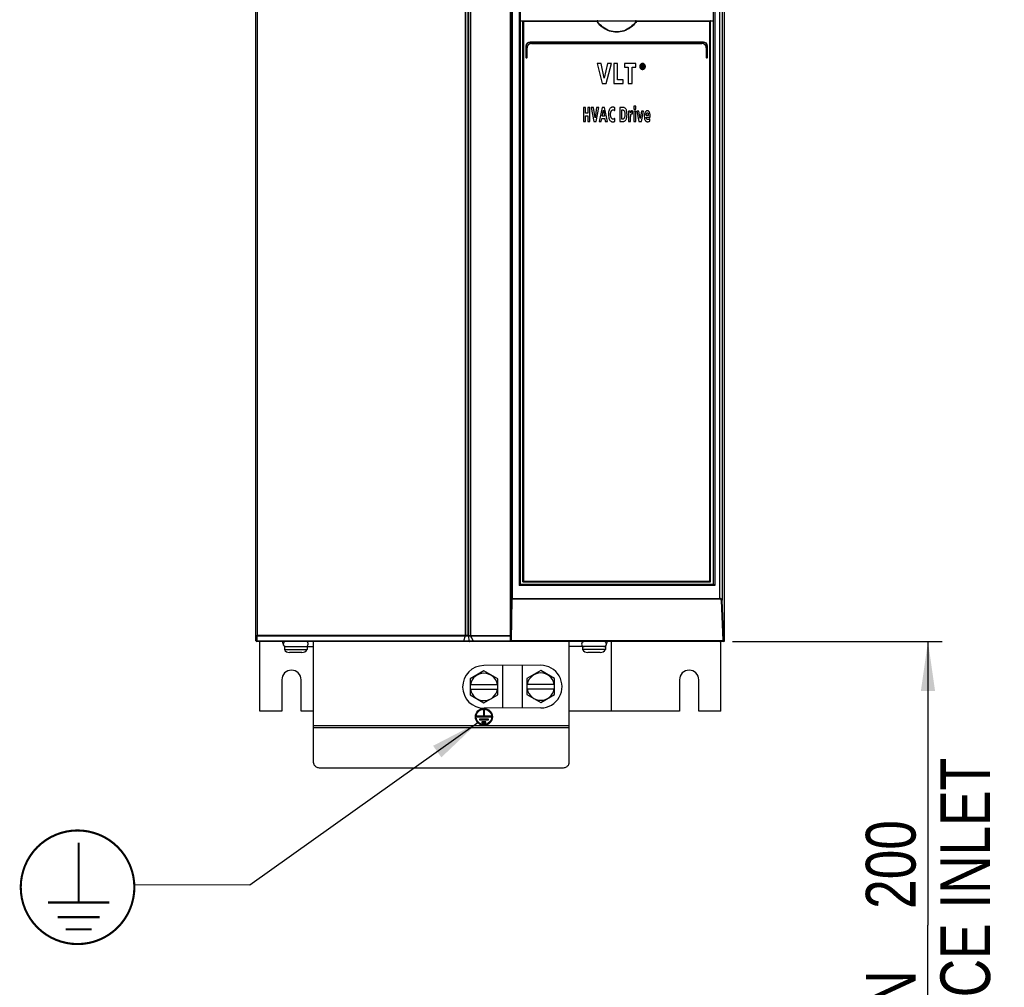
# Model space of a CAD drawing. Extents: x 0 to 420, y 0 to 297.
# Tile 3 of 31: x 44 to 113, y 114 to 182. Entities that reach past the tile are written whole.
import ezdxf

# ---------------------------------------------------------------- set-up
doc = ezdxf.new("R2010")
doc.units = 0
doc.header["$LTSCALE"] = 23.1
doc.layers.get('0').update_dxf_attribs({"linetype": 'CONTINUOUS'})
doc.styles.get("Standard").update_dxf_attribs({"font": 'txt', "width": 0.8})
doc.dimstyles.get("Standard").update_dxf_attribs({"dimtxt": 2.5, "dimasz": 2.5, "dimexe": 1.25, "dimexo": 0.625, "dimtad": 1, "dimcen": 2.5, "dimazin": 3, "dimtfac": 1, "dimtmove": 0, "dimatfit": 3})

# ---------------------------------------------------------------- blocks, each defined once
blk = doc.blocks.new('_FILLED')
at = {"color": 0, "linetype": 'BYBLOCK'}
blk.add_solid([(0, 0), (-1, 0.143), (-1, -0.143)], dxfattribs=at)
blk = doc.blocks.new('*D0')
at = {"color": 2, "linetype": 'CONTINUOUS'}
for p, q in [((94.352, 138.659), (109.112, 138.659)), ((108.112, 138.659), (108.112, 118.678)), ((108.112, 98.697), (108.112, 118.678)), ((107.112, 98.697), (108.642, 98.697))]:
    blk.add_line(p, q, dxfattribs=at)
at = {"color": 2, "linetype": 'CONTINUOUS', "xscale": 3.5, "yscale": 3.5, "zscale": 3.5}
for p, rotation in [((108.112, 138.659), 90), ((108.112, 98.697), 270)]:
    blk.add_blockref('_FILLED', p, dxfattribs=dict(at, rotation=rotation))
at = {"color": 5, "linetype": 'CONTINUOUS', "width": 0.8}
for s, p in [('AIR SPACE INLET', (112.487, 98.832)), ('200', (107.237, 119.832)), ('MIN ', (107.237, 108.632))]:
    blk.add_text(s, height=3.5, rotation=90, dxfattribs=at).set_placement(p)
blk = doc.blocks.new('EARTH_BL1', base_point=(60.32, 125.145))
at = {"color": 2, "linetype": 'CONTINUOUS'}
for p, q in [((76.409, 132.937), (60.364, 121.494)), ((60.364, 121.494), (52.228, 121.532))]:
    blk.add_line(p, q, dxfattribs=at)
at = {"color": 7, "linetype": 'CONTINUOUS', "const_width": 0.148}
blk.add_lwpolyline([(44.232, 121.353, 1), (52.232, 121.353, 1)], format="xyb", close=True, dxfattribs=at)
for points in [[(48.311, 120.28), (48.311, 124.497)], [(46.16, 120.28), (50.462, 120.28)], [(46.832, 119.249), (49.789, 119.249)], [(47.393, 118.389), (49.229, 118.389)]]:
    blk.add_lwpolyline(points, dxfattribs=at)
at = {"color": 2, "linetype": 'CONTINUOUS'}
blk.add_solid([(73.85, 130.498), (76.409, 132.937), (73.269, 131.312)], dxfattribs=at)

msp = doc.modelspace()

# ---------------------------------------------------------------- linework, layer by layer
at = {"color": 7, "linetype": 'CONTINUOUS'}
for p, q in [((93.794, 138.709), (93.794, 213.559)), ((60.794, 138.719), (60.794, 208.659)), ((78.718, 138.659), (78.718, 208.659)), ((79.394, 208.619), (79.394, 142.659)), ((92.994, 208.619), (92.994, 142.659)), ((79.394, 182.359), (92.994, 182.359)), ((79.594, 142.859), (79.594, 182.359)), ((92.794, 142.859), (92.794, 182.359)), ((79.794, 180.559), (79.794, 179.783)), ((79.894, 179.783), (79.894, 180.459)), ((92.294, 180.859), (80.094, 180.859)), ((80.194, 180.759), (92.194, 180.759)), ((92.494, 180.459), (92.494, 179.783)), ((92.594, 179.783), (92.594, 180.559)), ((79.818, 179.759), (79.87, 179.759)), ((92.518, 179.759), (92.57, 179.759)), ((85.108, 179.339), (84.808, 179.339)), ((84.808, 179.339), (85.162, 177.939)), ((85.318, 178.317), (85.108, 179.339)), ((85.536, 179.339), (85.318, 178.317)), ((85.462, 177.939), (85.822, 179.339)), ((85.822, 179.339), (85.536, 179.339)), ((86.26, 179.339), (85.983, 179.339)), ((85.983, 179.339), (85.983, 177.939)), ((86.26, 178.19), (86.26, 179.339)), ((87.542, 179.339), (86.745, 179.339)), ((86.745, 179.339), (86.745, 179.086)), ((86.745, 179.086), (87.004, 179.086)), ((87.004, 179.086), (87.004, 177.939)), ((87.282, 179.086), (87.542, 179.086)), ((87.282, 177.939), (87.282, 179.086)), ((87.542, 179.086), (87.542, 179.339)), ((88.016, 179.251), (87.939, 179.251)), ((87.939, 179.251), (87.939, 179.029)), ((87.939, 179.029), (87.983, 179.029)), ((87.983, 179.214), (88.012, 179.214)), ((87.983, 179.161), (87.983, 179.214)), ((88.017, 179.161), (87.983, 179.161)), ((87.983, 179.123), (88.003, 179.123)), ((87.983, 179.029), (87.983, 179.123)), ((88.003, 179.123), (88.051, 179.029)), ((88.102, 179.029), (88.048, 179.125)), ((88.051, 179.029), (88.102, 179.029)), ((86.655, 178.19), (86.26, 178.19)), ((86.655, 177.939), (86.655, 178.19)), ((85.162, 177.939), (85.462, 177.939)), ((85.983, 177.939), (86.655, 177.939)), ((87.004, 177.939), (87.282, 177.939)), ((84.003, 176.259), (83.855, 176.259)), ((83.855, 176.259), (83.855, 175.259)), ((84.003, 175.86), (84.003, 176.259)), ((84.307, 176.259), (84.159, 176.259)), ((84.159, 176.259), (84.159, 175.86)), ((84.307, 175.259), (84.307, 176.259)), ((84.555, 176.259), (84.394, 176.259)), ((84.394, 176.259), (84.583, 175.259)), ((84.667, 175.529), (84.555, 176.259)), ((84.783, 176.259), (84.667, 175.529)), ((84.744, 175.259), (84.936, 176.259)), ((84.936, 176.259), (84.783, 176.259)), ((85.178, 176.259), (84.967, 175.259)), ((85.342, 176.259), (85.178, 176.259)), ((85.546, 175.259), (85.342, 176.259)), ((86.059, 176.032), (86.066, 176.227)), ((86.641, 176.259), (86.415, 176.259)), ((86.415, 176.259), (86.415, 175.259)), ((87.547, 176.334), (87.404, 176.334)), ((87.404, 176.334), (87.404, 176.133)), ((87.404, 176.133), (87.547, 176.133)), ((87.547, 176.133), (87.547, 176.334)), ((84.159, 175.86), (84.003, 175.86)), ((84.003, 175.674), (84.159, 175.674)), ((84.003, 175.259), (84.003, 175.674)), ((84.159, 175.674), (84.159, 175.259)), ((85.111, 175.259), (85.154, 175.482)), ((85.154, 175.482), (85.354, 175.482)), ((85.182, 175.651), (85.26, 176.067)), ((85.325, 175.651), (85.182, 175.651)), ((85.26, 176.067), (85.325, 175.651)), ((85.354, 175.482), (85.393, 175.259)), ((86.068, 175.277), (86.062, 175.486)), ((86.564, 176.084), (86.602, 176.084)), ((86.564, 175.433), (86.564, 176.084)), ((86.611, 175.433), (86.564, 175.433)), ((87.16, 176.005), (87.029, 176.005)), ((87.033, 175.849), (87.033, 175.259)), ((87.164, 175.87), (87.16, 176.005)), ((87.176, 175.259), (87.176, 175.592)), ((87.318, 176.017), (87.298, 176.017)), ((87.318, 175.807), (87.318, 176.017)), ((87.547, 176.005), (87.404, 176.005)), ((87.404, 176.005), (87.404, 175.259)), ((87.547, 175.259), (87.547, 176.005)), ((87.763, 176.005), (87.614, 176.005)), ((87.614, 176.005), (87.761, 175.259)), ((87.851, 175.472), (87.763, 176.005)), ((87.938, 176.005), (87.851, 175.472)), ((87.931, 175.259), (88.079, 176.005)), ((88.079, 176.005), (87.938, 176.005)), ((88.422, 175.695), (88.273, 175.695)), ((88.273, 175.572), (88.552, 175.572)), ((88.527, 175.289), (88.524, 175.46)), ((88.552, 175.572), (88.552, 175.626)), ((83.855, 175.259), (84.003, 175.259)), ((84.159, 175.259), (84.307, 175.259)), ((84.583, 175.259), (84.744, 175.259)), ((84.967, 175.259), (85.111, 175.259)), ((85.393, 175.259), (85.546, 175.259)), ((86.415, 175.259), (86.622, 175.259)), ((87.033, 175.259), (87.176, 175.259)), ((87.404, 175.259), (87.547, 175.259)), ((87.761, 175.259), (87.931, 175.259)), ((79.594, 142.859), (92.794, 142.859)), ((93.015, 142.659), (79.394, 142.659)), ((93.744, 138.659), (60.854, 138.659)), ((61.069, 133.759), (61.069, 138.659)), ((64.846, 130.112), (64.846, 138.659)), ((78.718, 138.709), (93.744, 138.709)), ((82.846, 130.112), (82.846, 138.659)), ((85.794, 138.659), (85.794, 133.759)), ((93.52, 133.759), (93.52, 138.659)), ((62.794, 138.299), (64.846, 138.299)), ((62.794, 138.299), (62.794, 138.099)), ((62.794, 138.099), (64.394, 138.099)), ((64.394, 138.299), (64.394, 138.099)), ((85.394, 138.299), (82.846, 138.299)), ((83.794, 138.299), (83.794, 138.099)), ((85.394, 138.099), (83.794, 138.099)), ((85.394, 138.299), (85.394, 138.099)), ((64.034, 137.879), (63.154, 137.879)), ((85.034, 137.879), (84.154, 137.879)), ((76.846, 136.588), (75.868, 136.023)), ((80.838, 136.979), (76.838, 136.959)), ((77.824, 136.023), (76.846, 136.588)), ((78.145, 136.965), (78.161, 133.965)), ((79.531, 136.973), (79.546, 133.973)), ((80.846, 136.609), (79.868, 136.044)), ((81.824, 136.044), (80.846, 136.609)), ((62.614, 135.959), (62.614, 133.759)), ((63.974, 133.759), (63.974, 135.959)), ((75.868, 136.023), (75.868, 134.894)), ((77.824, 134.894), (77.824, 136.023)), ((79.868, 136.044), (79.868, 134.915)), ((81.824, 134.915), (81.824, 136.044)), ((90.614, 135.959), (90.614, 133.759)), ((91.974, 133.759), (91.974, 135.959)), ((75.868, 135.639), (77.824, 135.639)), ((77.824, 135.279), (75.868, 135.279)), ((79.868, 135.659), (81.824, 135.659)), ((81.824, 135.299), (79.868, 135.299)), ((75.868, 134.894), (76.846, 134.329)), ((76.846, 134.329), (77.824, 134.894)), ((79.868, 134.915), (80.846, 134.35)), ((80.846, 134.35), (81.824, 134.915)), ((76.876, 133.829), (76.816, 133.829)), ((76.816, 133.829), (76.816, 133.409)), ((80.853, 133.979), (76.853, 133.959)), ((76.876, 133.409), (76.876, 133.829)), ((62.614, 133.759), (61.069, 133.759)), ((64.846, 133.759), (63.974, 133.759)), ((76.816, 133.409), (76.366, 133.409)), ((76.366, 133.409), (76.366, 133.349)), ((76.366, 133.349), (77.326, 133.349)), ((77.158, 133.199), (76.534, 133.199)), ((76.534, 133.199), (76.534, 133.139)), ((76.534, 133.139), (77.158, 133.139)), ((77.326, 133.409), (76.876, 133.409)), ((77.158, 133.139), (77.158, 133.199)), ((77.326, 133.349), (77.326, 133.409)), ((90.614, 133.759), (82.846, 133.759)), ((93.52, 133.759), (91.974, 133.759)), ((76.99, 132.989), (76.702, 132.989)), ((76.702, 132.989), (76.702, 132.929)), ((76.702, 132.929), (76.99, 132.929)), ((76.99, 132.929), (76.99, 132.989)), ((65.346, 129.759), (82.346, 129.759))]:
    msp.add_line(p, q, dxfattribs=at)
at = {"color": 9, "linetype": 'CONTINUOUS'}
for p, q in [((60.872, 208.559), (60.872, 139.07)), ((75.518, 208.559), (75.518, 139.069)), ((75.537, 208.559), (75.537, 139.069)), ((75.735, 139.069), (75.735, 208.633)), ((75.77, 139.069), (75.77, 208.633)), ((75.902, 139.069), (75.902, 208.559)), ((75.92, 139.069), (75.92, 208.559)), ((78.783, 208.619), (78.783, 141.681)), ((78.827, 208.619), (78.827, 141.681)), ((79.338, 208.619), (79.338, 142.609)), ((93.107, 208.619), (93.107, 142.609)), ((93.437, 208.619), (93.437, 141.681)), ((93.611, 208.619), (93.611, 141.572)), ((79.638, 182.309), (79.638, 142.909)), ((84.8, 182.309), (79.638, 182.309)), ((92.75, 182.309), (87.589, 182.309)), ((92.75, 142.909), (92.75, 182.309)), ((79.812, 180.559), (79.794, 180.559)), ((79.812, 180.559), (79.812, 179.783)), ((79.872, 179.783), (79.872, 180.459)), ((79.872, 180.459), (79.894, 180.459)), ((92.297, 180.839), (80.092, 180.839)), ((80.192, 180.779), (92.196, 180.779)), ((92.517, 180.459), (92.494, 180.459)), ((92.517, 180.459), (92.517, 179.783)), ((92.577, 180.559), (92.594, 180.559)), ((92.577, 179.783), (92.577, 180.559)), ((79.812, 179.783), (79.794, 179.783)), ((79.816, 179.779), (79.868, 179.779)), ((79.872, 179.783), (79.894, 179.783)), ((92.517, 179.783), (92.494, 179.783)), ((92.521, 179.779), (92.573, 179.779)), ((92.577, 179.783), (92.594, 179.783)), ((79.638, 142.909), (92.75, 142.909)), ((93.107, 142.609), (79.338, 142.609)), ((78.743, 138.709), (78.783, 141.681)), ((78.783, 141.681), (93.437, 141.681)), ((78.789, 138.721), (78.829, 141.644)), ((93.435, 141.644), (78.829, 141.644)), ((93.684, 138.721), (93.565, 141.534)), ((93.729, 138.759), (93.611, 141.572)), ((75.735, 139.069), (60.877, 139.069)), ((60.879, 139.051), (75.519, 139.051)), ((60.879, 138.676), (60.879, 139.051)), ((75.402, 138.676), (60.879, 138.676)), ((75.519, 139.051), (75.402, 138.676)), ((75.532, 139.051), (75.415, 138.676)), ((75.797, 138.676), (75.415, 138.676)), ((75.532, 139.051), (75.73, 139.051)), ((75.741, 139.053), (75.797, 138.676)), ((75.822, 138.676), (75.766, 139.053)), ((75.768, 139.07), (75.77, 139.069)), ((75.77, 139.069), (78.718, 139.069)), ((75.776, 139.051), (75.908, 139.051)), ((76.1, 138.676), (75.822, 138.676)), ((76.1, 138.676), (75.908, 139.051)), ((75.921, 139.051), (78.718, 139.051)), ((76.112, 138.676), (75.921, 139.051)), ((78.718, 138.676), (76.112, 138.676)), ((78.789, 138.721), (93.684, 138.721)), ((93.729, 138.759), (93.794, 138.759)), ((93.744, 138.709), (93.794, 138.709)), ((93.744, 138.659), (93.744, 138.709)), ((64.846, 132.741), (82.846, 132.741)), ((64.846, 132.6), (82.846, 132.6))]:
    msp.add_line(p, q, dxfattribs=at)
at = {"color": 7, "linetype": 'CONTINUOUS'}
for points in [[(79.594, 182.358), (79.595, 182.356), (79.597, 182.353), (79.601, 182.349), (79.605, 182.344), (79.61, 182.339), (79.615, 182.333), (79.62, 182.327), (79.626, 182.321), (79.632, 182.315), (79.638, 182.309)], [(84.8, 182.309), (84.806, 182.32), (84.812, 182.33), (84.817, 182.34)], [(84.865, 182.359), (84.853, 182.358), (84.842, 182.356), (84.834, 182.353), (84.826, 182.35), (84.821, 182.345), (84.817, 182.34)], [(87.572, 182.34), (87.568, 182.345), (87.562, 182.35), (87.555, 182.353), (87.546, 182.356), (87.536, 182.358), (87.524, 182.359)], [(87.572, 182.34), (87.577, 182.33), (87.583, 182.32), (87.589, 182.309)], [(92.794, 182.358), (92.794, 182.356), (92.791, 182.353), (92.788, 182.349), (92.784, 182.344), (92.779, 182.339), (92.774, 182.333), (92.768, 182.327), (92.762, 182.321), (92.756, 182.315), (92.75, 182.309)], [(87.875, 179.286), (87.857, 179.265), (87.843, 179.243), (87.832, 179.22), (87.823, 179.196), (87.818, 179.169), (87.816, 179.139)], [(87.816, 179.139), (87.818, 179.109), (87.823, 179.082), (87.831, 179.058), (87.842, 179.035), (87.857, 179.013), (87.875, 178.993)], [(87.873, 179.139), (87.876, 179.169), (87.881, 179.194), (87.89, 179.215), (87.901, 179.235), (87.915, 179.252)], [(87.915, 179.025), (87.901, 179.043), (87.89, 179.062), (87.881, 179.084), (87.876, 179.109), (87.873, 179.139)], [(88.016, 179.345), (87.988, 179.343), (87.963, 179.338), (87.939, 179.33), (87.917, 179.319), (87.896, 179.304), (87.875, 179.286)], [(87.875, 178.993), (87.895, 178.974), (87.917, 178.959), (87.939, 178.948), (87.962, 178.94), (87.988, 178.935), (88.016, 178.933)], [(87.915, 179.252), (87.929, 179.266), (87.944, 179.277), (87.96, 179.285), (87.977, 179.291), (87.995, 179.294), (88.016, 179.296)], [(88.016, 178.981), (87.996, 178.983), (87.977, 178.986), (87.96, 178.992), (87.945, 179), (87.929, 179.011), (87.915, 179.025)], [(88.012, 179.214), (88.023, 179.213), (88.032, 179.212), (88.04, 179.21)], [(88.159, 179.286), (88.139, 179.304), (88.118, 179.318), (88.095, 179.33), (88.071, 179.338), (88.045, 179.343), (88.016, 179.345)], [(88.016, 179.296), (88.037, 179.294), (88.056, 179.291), (88.073, 179.285), (88.089, 179.276), (88.104, 179.266), (88.118, 179.252)], [(88.077, 179.236), (88.068, 179.242), (88.055, 179.246), (88.038, 179.25), (88.016, 179.251)], [(88.118, 179.025), (88.104, 179.011), (88.088, 179.001), (88.072, 178.992), (88.055, 178.986), (88.037, 178.983), (88.016, 178.981)], [(88.016, 178.933), (88.045, 178.935), (88.072, 178.94), (88.095, 178.948), (88.118, 178.959), (88.139, 178.974), (88.159, 178.993)], [(88.045, 179.166), (88.038, 179.163), (88.029, 179.161), (88.017, 179.161)], [(88.04, 179.21), (88.045, 179.207), (88.049, 179.205), (88.051, 179.201), (88.053, 179.196), (88.054, 179.189)], [(88.054, 179.189), (88.054, 179.181), (88.052, 179.175), (88.05, 179.171), (88.048, 179.168), (88.045, 179.166)], [(88.048, 179.125), (88.059, 179.127), (88.068, 179.131), (88.076, 179.135), (88.083, 179.141)], [(88.098, 179.184), (88.097, 179.201), (88.094, 179.214), (88.089, 179.223), (88.084, 179.231), (88.077, 179.236)], [(88.083, 179.141), (88.088, 179.146), (88.092, 179.153), (88.095, 179.161), (88.097, 179.171), (88.098, 179.184)], [(88.118, 179.252), (88.132, 179.234), (88.143, 179.215), (88.151, 179.193), (88.157, 179.168), (88.159, 179.138)], [(88.159, 179.138), (88.157, 179.109), (88.151, 179.084), (88.143, 179.062), (88.132, 179.043), (88.118, 179.025)], [(88.216, 179.139), (88.214, 179.169), (88.209, 179.196), (88.201, 179.22), (88.19, 179.243), (88.176, 179.265), (88.159, 179.286)], [(88.159, 178.993), (88.177, 179.013), (88.191, 179.035), (88.201, 179.058), (88.209, 179.082), (88.214, 179.109), (88.216, 179.139)], [(85.709, 176.157), (85.691, 176.13), (85.674, 176.096), (85.657, 176.053), (85.64, 176)], [(85.898, 176.276), (85.874, 176.275), (85.849, 176.269), (85.824, 176.26), (85.798, 176.246), (85.77, 176.225), (85.741, 176.197), (85.709, 176.157)], [(85.963, 176.272), (85.944, 176.274), (85.923, 176.276), (85.898, 176.276)], [(86.01, 176.259), (85.994, 176.264), (85.979, 176.269), (85.963, 176.272)], [(86.066, 176.227), (86.054, 176.236), (86.036, 176.246), (86.01, 176.259)], [(86.837, 176.147), (86.807, 176.182), (86.779, 176.208), (86.752, 176.228), (86.725, 176.242), (86.698, 176.251), (86.67, 176.257), (86.641, 176.259)], [(86.924, 175.75), (86.919, 175.869), (86.908, 175.959), (86.893, 176.027), (86.875, 176.078), (86.856, 176.117), (86.837, 176.147)], [(85.64, 176), (85.627, 175.936), (85.617, 175.858), (85.613, 175.763)], [(85.613, 175.763), (85.618, 175.654), (85.631, 175.565), (85.649, 175.493), (85.671, 175.433), (85.696, 175.383)], [(85.766, 175.76), (85.768, 175.832), (85.775, 175.889), (85.785, 175.935), (85.797, 175.972), (85.81, 176.002)], [(85.814, 175.523), (85.799, 175.554), (85.787, 175.591), (85.776, 175.636), (85.769, 175.691), (85.766, 175.76)], [(85.81, 176.002), (85.826, 176.03), (85.843, 176.05), (85.859, 176.065), (85.875, 176.075), (85.892, 176.083), (85.91, 176.087), (85.929, 176.089)], [(85.932, 175.434), (85.914, 175.435), (85.898, 175.439), (85.881, 175.446), (85.865, 175.457), (85.849, 175.472), (85.832, 175.493), (85.814, 175.523)], [(85.929, 176.089), (85.958, 176.087), (85.98, 176.083), (85.997, 176.077), (86.011, 176.069)], [(86.02, 175.456), (86.004, 175.447), (85.985, 175.44), (85.962, 175.435), (85.932, 175.434)], [(86.011, 176.069), (86.032, 176.055), (86.047, 176.043), (86.059, 176.032)], [(86.062, 175.486), (86.054, 175.479), (86.04, 175.47), (86.02, 175.456)], [(86.602, 176.084), (86.624, 176.082), (86.643, 176.078), (86.66, 176.071), (86.676, 176.062), (86.692, 176.049), (86.706, 176.033), (86.721, 176.012), (86.734, 175.985), (86.747, 175.948), (86.758, 175.899), (86.766, 175.834), (86.769, 175.749)], [(86.731, 175.524), (86.719, 175.5), (86.707, 175.481), (86.693, 175.466), (86.68, 175.455), (86.665, 175.446), (86.649, 175.439), (86.631, 175.435), (86.611, 175.433)], [(86.769, 175.749), (86.766, 175.674), (86.757, 175.614), (86.746, 175.565), (86.731, 175.524)], [(86.834, 175.376), (86.855, 175.408), (86.875, 175.448), (86.893, 175.498), (86.908, 175.562), (86.919, 175.644), (86.924, 175.75)], [(87.029, 176.005), (87.031, 175.964), (87.033, 175.912), (87.033, 175.849)], [(87.188, 175.929), (87.172, 175.889), (87.164, 175.87)], [(87.176, 175.592), (87.176, 175.62), (87.178, 175.647), (87.18, 175.674)], [(87.18, 175.674), (87.183, 175.701), (87.187, 175.724), (87.193, 175.746)], [(87.212, 175.975), (87.204, 175.962), (87.196, 175.946), (87.188, 175.929)], [(87.193, 175.746), (87.199, 175.763), (87.205, 175.777), (87.213, 175.789), (87.221, 175.798)], [(87.247, 176.006), (87.234, 175.998), (87.222, 175.988), (87.212, 175.975)], [(87.221, 175.798), (87.228, 175.804), (87.236, 175.809), (87.246, 175.813), (87.257, 175.815), (87.27, 175.816)], [(87.298, 176.017), (87.276, 176.015), (87.26, 176.011), (87.247, 176.006)], [(87.27, 175.816), (87.287, 175.815), (87.303, 175.812), (87.318, 175.807)], [(88.191, 175.902), (88.173, 175.861), (88.158, 175.815), (88.147, 175.762), (88.139, 175.703), (88.136, 175.634)], [(88.136, 175.634), (88.14, 175.555), (88.148, 175.491), (88.161, 175.438), (88.176, 175.393), (88.194, 175.356)], [(88.347, 176.016), (88.323, 176.014), (88.301, 176.009), (88.281, 176.001), (88.262, 175.99), (88.244, 175.976), (88.226, 175.957), (88.208, 175.933), (88.191, 175.902)], [(88.273, 175.695), (88.273, 175.706), (88.274, 175.722), (88.275, 175.742)], [(88.302, 175.454), (88.29, 175.479), (88.281, 175.506), (88.275, 175.537), (88.273, 175.572)], [(88.275, 175.742), (88.276, 175.761), (88.279, 175.781), (88.283, 175.802)], [(88.283, 175.802), (88.289, 175.824), (88.297, 175.842), (88.305, 175.857)], [(88.39, 175.401), (88.372, 175.403), (88.357, 175.406), (88.344, 175.412), (88.332, 175.419), (88.321, 175.428), (88.311, 175.439), (88.302, 175.454)], [(88.305, 175.857), (88.311, 175.864), (88.318, 175.87), (88.326, 175.874), (88.335, 175.877), (88.347, 175.878)], [(88.398, 176.01), (88.376, 176.014), (88.359, 176.016), (88.347, 176.016)], [(88.347, 175.878), (88.358, 175.877), (88.368, 175.874), (88.377, 175.869), (88.385, 175.863), (88.393, 175.853), (88.4, 175.841), (88.406, 175.822)], [(88.428, 175.406), (88.414, 175.403), (88.402, 175.401), (88.39, 175.401)], [(88.467, 175.968), (88.446, 175.987), (88.428, 175.999), (88.412, 176.006), (88.398, 176.01)], [(88.406, 175.822), (88.414, 175.788), (88.419, 175.746), (88.422, 175.695)], [(88.463, 175.42), (88.453, 175.414), (88.441, 175.41), (88.428, 175.406)], [(88.524, 175.46), (88.507, 175.447), (88.487, 175.433), (88.463, 175.42)], [(88.527, 175.853), (88.511, 175.897), (88.496, 175.929), (88.481, 175.952), (88.467, 175.968)], [(88.552, 175.626), (88.55, 175.705), (88.545, 175.767), (88.537, 175.815), (88.527, 175.853)], [(85.696, 175.383), (85.722, 175.344), (85.747, 175.314), (85.772, 175.291), (85.797, 175.273), (85.823, 175.26), (85.85, 175.25), (85.878, 175.245), (85.909, 175.243)], [(85.909, 175.243), (85.95, 175.244), (85.983, 175.249), (86.01, 175.255)], [(86.01, 175.255), (86.035, 175.263), (86.054, 175.27), (86.068, 175.277)], [(86.622, 175.259), (86.656, 175.261), (86.687, 175.267), (86.717, 175.278), (86.746, 175.293), (86.775, 175.313), (86.804, 175.34), (86.834, 175.376)], [(88.194, 175.356), (88.211, 175.329), (88.229, 175.308), (88.248, 175.29), (88.269, 175.276), (88.291, 175.265), (88.316, 175.256), (88.344, 175.251), (88.377, 175.249)], [(88.377, 175.249), (88.415, 175.251), (88.452, 175.259), (88.489, 175.271), (88.527, 175.289)], [(79.594, 142.859), (79.595, 142.861), (79.597, 142.864), (79.601, 142.868), (79.605, 142.873), (79.61, 142.878), (79.615, 142.884), (79.62, 142.89), (79.626, 142.896), (79.632, 142.902), (79.638, 142.909)], [(92.794, 142.859), (92.794, 142.861), (92.791, 142.864), (92.788, 142.868), (92.784, 142.873), (92.779, 142.878), (92.774, 142.884), (92.768, 142.89), (92.762, 142.896), (92.756, 142.902), (92.75, 142.909)], [(79.394, 142.659), (79.392, 142.658), (79.389, 142.656), (79.385, 142.652), (79.38, 142.648), (79.374, 142.643), (79.368, 142.638), (79.362, 142.632), (79.356, 142.626), (79.35, 142.621), (79.344, 142.615), (79.338, 142.609)], [(93.107, 142.609), (93.088, 142.622), (93.071, 142.633), (93.056, 142.643), (93.042, 142.65), (93.031, 142.655), (93.022, 142.658), (93.015, 142.659)], [(78.789, 138.721), (78.777, 138.715), (78.766, 138.71), (78.757, 138.709)], [(93.744, 138.709), (93.754, 138.71), (93.763, 138.712), (93.772, 138.717), (93.78, 138.723), (93.786, 138.731), (93.791, 138.739), (93.793, 138.749), (93.794, 138.759)], [(64.846, 130.112), (64.849, 130.073), (64.858, 130.034), (64.874, 129.995), (64.895, 129.959), (64.922, 129.924), (64.955, 129.892), (64.992, 129.862), (65.034, 129.836), (65.08, 129.813), (65.129, 129.794), (65.181, 129.778), (65.234, 129.767), (65.29, 129.761), (65.346, 129.759)], [(82.346, 129.759), (82.402, 129.761), (82.457, 129.767), (82.511, 129.778), (82.563, 129.794), (82.612, 129.813), (82.657, 129.836), (82.699, 129.862), (82.737, 129.892), (82.769, 129.924), (82.796, 129.959), (82.818, 129.995), (82.833, 130.034), (82.843, 130.073), (82.846, 130.112)]]:
    msp.add_lwpolyline(points, dxfattribs=at)
at = {"color": 9, "linetype": 'CONTINUOUS'}
for points in [[(87.572, 182.34), (87.516, 182.259), (87.446, 182.171), (87.364, 182.08), (87.27, 181.99), (87.166, 181.905), (87.055, 181.828), (86.94, 181.762), (86.822, 181.706), (86.7, 181.659), (86.575, 181.623), (86.449, 181.597), (86.321, 181.582), (86.193, 181.577), (86.065, 181.582), (85.937, 181.598), (85.811, 181.624), (85.686, 181.66), (85.565, 181.707), (85.446, 181.763), (85.332, 181.83), (85.221, 181.906), (85.118, 181.991), (85.024, 182.081), (84.942, 182.172), (84.873, 182.26), (84.817, 182.34)], [(87.589, 182.309), (87.53, 182.227), (87.457, 182.138), (87.372, 182.047), (87.275, 181.957), (87.169, 181.874), (87.058, 181.799), (86.942, 181.734), (86.823, 181.679), (86.701, 181.634), (86.576, 181.598), (86.449, 181.573), (86.321, 181.558), (86.193, 181.553), (86.065, 181.558), (85.937, 181.573), (85.81, 181.599), (85.685, 181.634), (85.563, 181.68), (85.444, 181.735), (85.329, 181.8), (85.217, 181.875), (85.112, 181.959), (85.016, 182.048), (84.931, 182.138), (84.859, 182.227), (84.8, 182.309)], [(80.092, 180.839), (80.058, 180.837), (80.025, 180.83), (79.993, 180.82), (79.962, 180.806), (79.933, 180.789), (79.906, 180.768), (79.882, 180.744), (79.861, 180.717), (79.844, 180.688), (79.83, 180.657), (79.82, 180.625), (79.814, 180.592), (79.812, 180.559)], [(79.872, 180.459), (79.874, 180.497), (79.881, 180.535), (79.893, 180.572), (79.908, 180.607), (79.928, 180.64), (79.952, 180.67), (79.979, 180.698), (80.01, 180.722), (80.043, 180.742), (80.078, 180.758), (80.116, 180.769), (80.154, 180.776), (80.192, 180.779)], [(80.092, 180.839), (80.092, 180.844), (80.092, 180.849), (80.093, 180.853), (80.093, 180.856), (80.094, 180.858), (80.094, 180.859)], [(80.192, 180.779), (80.192, 180.773), (80.192, 180.769), (80.193, 180.764), (80.193, 180.761), (80.194, 180.759), (80.194, 180.759)], [(92.196, 180.779), (92.196, 180.773), (92.196, 180.769), (92.196, 180.764), (92.195, 180.761), (92.195, 180.759), (92.194, 180.759)], [(92.196, 180.779), (92.235, 180.776), (92.273, 180.769), (92.31, 180.758), (92.346, 180.742), (92.379, 180.722), (92.409, 180.698), (92.437, 180.67), (92.46, 180.64), (92.48, 180.607), (92.496, 180.571), (92.507, 180.535), (92.514, 180.497), (92.517, 180.459)], [(92.297, 180.839), (92.296, 180.844), (92.296, 180.849), (92.296, 180.853), (92.295, 180.856), (92.295, 180.858), (92.294, 180.859)], [(92.577, 180.559), (92.575, 180.592), (92.569, 180.625), (92.559, 180.657), (92.545, 180.688), (92.527, 180.717), (92.507, 180.744), (92.483, 180.768), (92.456, 180.789), (92.427, 180.806), (92.396, 180.82), (92.364, 180.83), (92.33, 180.837), (92.297, 180.839)], [(79.812, 179.783), (79.812, 179.782), (79.812, 179.781), (79.813, 179.781), (79.813, 179.78), (79.814, 179.779), (79.815, 179.779), (79.816, 179.779)], [(79.816, 179.779), (79.816, 179.773), (79.816, 179.769), (79.817, 179.764), (79.817, 179.761), (79.818, 179.759), (79.818, 179.759)], [(79.868, 179.779), (79.869, 179.779), (79.869, 179.779), (79.87, 179.779), (79.871, 179.78), (79.871, 179.78), (79.872, 179.781), (79.872, 179.783)], [(79.868, 179.779), (79.868, 179.773), (79.868, 179.769), (79.869, 179.764), (79.869, 179.761), (79.87, 179.759), (79.87, 179.759)], [(92.517, 179.783), (92.517, 179.782), (92.517, 179.781), (92.517, 179.781), (92.518, 179.78), (92.518, 179.779), (92.519, 179.779), (92.521, 179.779)], [(92.521, 179.779), (92.521, 179.773), (92.52, 179.769), (92.52, 179.764), (92.519, 179.761), (92.519, 179.759), (92.518, 179.759)], [(92.573, 179.779), (92.573, 179.773), (92.572, 179.769), (92.572, 179.764), (92.571, 179.761), (92.571, 179.759), (92.57, 179.759)], [(92.573, 179.779), (92.573, 179.779), (92.574, 179.779), (92.575, 179.779), (92.575, 179.78), (92.576, 179.78), (92.576, 179.781), (92.577, 179.783)], [(78.829, 141.644), (78.819, 141.645), (78.809, 141.648), (78.8, 141.653), (78.793, 141.659), (78.788, 141.666), (78.785, 141.673), (78.783, 141.681)], [(78.827, 141.681), (78.827, 141.673), (78.827, 141.665), (78.828, 141.657), (78.828, 141.65), (78.829, 141.644)], [(93.435, 141.644), (93.436, 141.652), (93.436, 141.661), (93.437, 141.671), (93.437, 141.681)], [(93.565, 141.534), (93.563, 141.552), (93.558, 141.569), (93.55, 141.585), (93.54, 141.599), (93.528, 141.611), (93.515, 141.621), (93.5, 141.63), (93.484, 141.636), (93.468, 141.64), (93.451, 141.643), (93.435, 141.644)], [(93.611, 141.572), (93.608, 141.59), (93.601, 141.607), (93.591, 141.623), (93.577, 141.637), (93.561, 141.649), (93.543, 141.659), (93.524, 141.667), (93.503, 141.673), (93.481, 141.678), (93.459, 141.68), (93.437, 141.681)], [(93.565, 141.534), (93.576, 141.536), (93.585, 141.539), (93.594, 141.544), (93.601, 141.549), (93.606, 141.556), (93.61, 141.564), (93.611, 141.572)], [(60.794, 139.1), (60.796, 139.095), (60.799, 139.091), (60.805, 139.086), (60.812, 139.082), (60.822, 139.079), (60.833, 139.075), (60.845, 139.073), (60.858, 139.071), (60.872, 139.07)], [(60.794, 139.1), (60.796, 139.092), (60.799, 139.085), (60.805, 139.078), (60.812, 139.072), (60.822, 139.066), (60.833, 139.061), (60.845, 139.057), (60.858, 139.054), (60.872, 139.051)], [(60.879, 138.676), (60.864, 138.678), (60.85, 138.68), (60.837, 138.683), (60.825, 138.688), (60.815, 138.693), (60.806, 138.699), (60.8, 138.705), (60.796, 138.712), (60.794, 138.719)], [(60.872, 139.07), (60.875, 139.069), (60.877, 139.069)], [(60.872, 139.07), (60.872, 139.063), (60.872, 139.057), (60.872, 139.051)], [(60.872, 139.051), (60.875, 139.051), (60.879, 139.051)], [(60.877, 139.069), (60.877, 139.063), (60.878, 139.056), (60.879, 139.051)], [(60.888, 138.659), (60.885, 138.66), (60.883, 138.663), (60.881, 138.669), (60.879, 138.676)], [(75.402, 138.676), (75.401, 138.67), (75.4, 138.665), (75.399, 138.662), (75.398, 138.659), (75.396, 138.659)], [(75.415, 138.676), (75.412, 138.67), (75.409, 138.665), (75.405, 138.662), (75.401, 138.659), (75.396, 138.659)], [(75.415, 138.676), (75.411, 138.676), (75.407, 138.676), (75.402, 138.676)], [(75.518, 139.069), (75.518, 139.064), (75.519, 139.059), (75.519, 139.055), (75.519, 139.051)], [(75.532, 139.051), (75.528, 139.05), (75.524, 139.05), (75.519, 139.051)], [(75.537, 139.069), (75.537, 139.063), (75.535, 139.056), (75.532, 139.051)], [(75.735, 139.069), (75.734, 139.063), (75.733, 139.056), (75.73, 139.051)], [(75.73, 139.051), (75.735, 139.051), (75.741, 139.053)], [(75.735, 139.069), (75.738, 139.07), (75.74, 139.071)], [(75.74, 139.071), (75.743, 139.072), (75.746, 139.074), (75.75, 139.074), (75.753, 139.075), (75.757, 139.074), (75.761, 139.073), (75.768, 139.07)], [(75.74, 139.071), (75.742, 139.064), (75.742, 139.058), (75.741, 139.053)], [(75.741, 139.053), (75.744, 139.053), (75.747, 139.053), (75.751, 139.053), (75.755, 139.053), (75.759, 139.053), (75.763, 139.053), (75.766, 139.053)], [(75.765, 139.071), (75.764, 139.064), (75.765, 139.058), (75.766, 139.053)], [(75.766, 139.053), (75.772, 139.051), (75.776, 139.051)], [(75.77, 139.069), (75.771, 139.063), (75.773, 139.056), (75.776, 139.051)], [(75.822, 138.676), (75.816, 138.678), (75.81, 138.679), (75.803, 138.678), (75.797, 138.676)], [(75.817, 138.659), (75.811, 138.66), (75.806, 138.664), (75.801, 138.669), (75.797, 138.676)], [(75.817, 138.659), (75.819, 138.66), (75.82, 138.664), (75.821, 138.669), (75.822, 138.676)], [(75.908, 139.051), (75.906, 139.055), (75.904, 139.059), (75.903, 139.064), (75.902, 139.069)], [(75.908, 139.051), (75.912, 139.05), (75.916, 139.05), (75.921, 139.051)], [(75.921, 139.051), (75.92, 139.056), (75.92, 139.063), (75.92, 139.069)], [(76.126, 138.659), (76.12, 138.659), (76.114, 138.662), (76.109, 138.665), (76.104, 138.67), (76.1, 138.676)], [(76.1, 138.676), (76.103, 138.676), (76.108, 138.676), (76.112, 138.676)], [(76.126, 138.659), (76.123, 138.659), (76.12, 138.662), (76.117, 138.665), (76.115, 138.67), (76.112, 138.676)], [(83.81, 138.637), (83.823, 138.646), (83.841, 138.654), (83.86, 138.658), (83.87, 138.659)], [(93.679, 138.709), (93.684, 138.709), (93.69, 138.71), (93.696, 138.711), (93.702, 138.714), (93.708, 138.718), (93.715, 138.724), (93.721, 138.731), (93.725, 138.739), (93.728, 138.749), (93.729, 138.759)], [(93.684, 138.721), (93.683, 138.716), (93.682, 138.712), (93.68, 138.709), (93.679, 138.709)], [(93.684, 138.721), (93.694, 138.723), (93.704, 138.726), (93.712, 138.731), (93.719, 138.737), (93.724, 138.743), (93.728, 138.751), (93.729, 138.759)], [(64.319, 138.299), (64.328, 138.299), (64.347, 138.303), (64.365, 138.311), (64.378, 138.32)], [(64.378, 138.637), (64.365, 138.646), (64.347, 138.654)], [(83.87, 138.299), (83.86, 138.299), (83.841, 138.303), (83.823, 138.311), (83.81, 138.32)]]:
    msp.add_lwpolyline(points, dxfattribs=at)
at = {"color": 7, "linetype": 'CONTINUOUS'}
for radius in [0.6, 0.54]:
    msp.add_circle((76.846, 133.349), radius, dxfattribs=at)
for centre, radius, start, end in [((80.094, 180.559), 0.3, 90, 180), ((80.194, 180.459), 0.3, 89.99933, 180.00003), ((92.194, 180.459), 0.3, 359.99932, 90.00005), ((92.294, 180.559), 0.3, 0, 90), ((79.818, 179.783), 0.024, 180, 270), ((79.87, 179.783), 0.024, 270, 360), ((92.518, 179.783), 0.024, 180, 270), ((92.57, 179.783), 0.024, 270, 360), ((60.854, 138.719), 0.06, 180, 270), ((62.814, 138.659), 0.18, 180, 237.12744), ((62.894, 138.479), 0.18, 94.28571, 270), ((83.894, 138.479), 0.18, 90, 270), ((85.294, 138.479), 0.18, 270, 85.71429), ((85.374, 138.659), 0.18, 302.87256, 360), ((93.444, 138.709), 0.05, 270, 360), ((93.744, 138.709), 0.05, 270, 360), ((62.894, 138.479), 0.18, 170.54751, 270), ((63.154, 138.283), 0.405, 207.14087, 270), ((64.034, 138.283), 0.405, 270, 332.85913), ((64.294, 138.479), 0.18, 270, 77.14286), ((84.154, 138.283), 0.405, 207.14087, 270), ((85.034, 138.283), 0.405, 270, 332.85913), ((85.295, 138.479), 0.18, 270, 9.45249), ((63.294, 135.959), 0.68, 0, 180), ((76.846, 135.459), 1.5, 90.29666, 270.29666), ((80.846, 135.479), 1.5, 270.29666, 90.29666), ((91.294, 135.959), 0.68, 0, 180), ((76.846, 135.459), 0.964, 10.75648, 169.24352), ((80.846, 135.479), 0.964, 10.75648, 169.24352), ((76.846, 135.459), 0.964, 190.75648, 349.24352), ((80.846, 135.479), 0.964, 190.75648, 349.24352)]:
    msp.add_arc(centre, radius, start, end, dxfattribs=at)

# ---------------------------------------------------------------- block references
at = {"color": 2, "linetype": 'CONTINUOUS'}
msp.add_blockref('EARTH_BL1', (60.32, 125.145), dxfattribs=at)

# ---------------------------------------------------------------- dimensions: what is measured, and where the dimension line sits
dim = msp.add_linear_dim(base=(108.112, 138.659), p1=(107.112, 98.697), p2=(94.352, 138.659), angle=90, dimstyle='Standard', dxfattribs=at)
dim.commit()
dim.dimension.update_dxf_attribs({"geometry": '*D0', "text_midpoint": (108.112, 119.832), "dimtype": 128})

doc.saveas('drawing.dxf')
